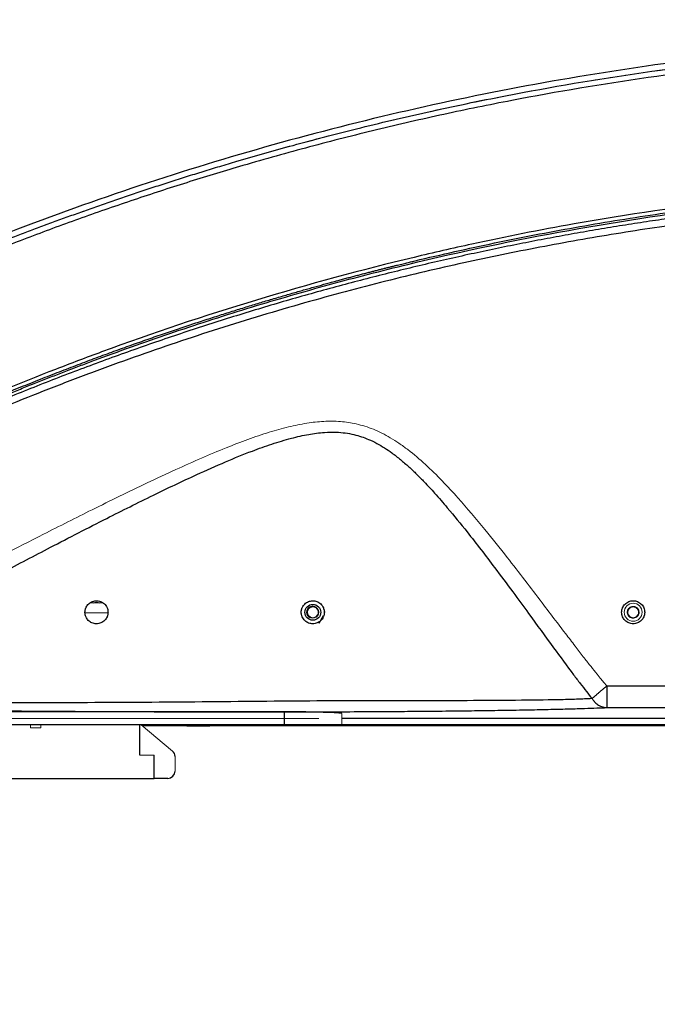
# Paper-space layout 'Sheet2' of a CAD drawing. Header units: millimetres. Extents: x 0 to 1118, y 0 to 864.
# Tile 47 of 85: x 691 to 735, y 294 to 363. Entities that reach past the tile are written whole.
import ezdxf

# ---------------------------------------------------------------- set-up
doc = ezdxf.new("R2010")
doc.units = ezdxf.units.MM
doc.styles.add('SLDTEXTSTYLE0', font='TXT', dxfattribs={"width": 0.605})
doc.dimstyles.new('SLDDIMSTYLE1', dxfattribs={"dimtxt": 5.650301, "dimasz": 4.572, "dimexe": 0, "dimexo": 0.0625, "dimgap": 1.412575, "dimtad": 0, "dimtih": 1, "dimtoh": 1, "dimdec": 1, "dimlfac": 2, "dimrnd": 1e-09, "dimzin": 12, "dimdsep": 46, "dimtxsty": 'SLDTEXTSTYLE0', "dimsah": 1, "dimcen": 0.09, "dimadec": 0, "dimazin": 3, "dimtfac": 1, "dimtdec": 1, "dimtofl": 0, "dimtmove": 0, "dimatfit": 3, "dimfxl": 1, "dimfrac": 2, "dimtolj": 1, "dimtzin": 12, "dimarcsym": 0})

# ---------------------------------------------------------------- blocks, each defined once
blk = doc.blocks.new('_D_11')
at = {"color": 7, "linetype": 'Continuous', "lineweight": 0}
for p, q in [((644.189, 350.559), (644.189, 267.562)), ((882.269, 350.559), (882.269, 267.562)), ((751.91, 269.62), (750.617, 269.62)), ((750.617, 269.62), (750.617, 260.943)), ((774.547, 269.62), (775.84, 269.62)), ((775.84, 269.62), (775.84, 260.943)), ((644.189, 269.162), (748.425, 269.162)), ((882.269, 269.162), (778.033, 269.162)), ((750.617, 260.943), (751.91, 260.943)), ((775.84, 260.943), (774.547, 260.943))]:
    blk.add_line(p, q, dxfattribs=at)
for points in [[(644.189, 269.162), (648.761, 268.4), (648.761, 269.924)], [(882.269, 269.162), (877.697, 269.924), (877.697, 268.4)]]:
    blk.add_solid(points, dxfattribs=at)
at = {"color": 7, "linetype": 'Continuous', "lineweight": 0, "char_height": 5.8208, "attachment_point": 1, "style": 'SLDTEXTSTYLE0'}
for s, insert in [('476.2', (753.527, 278.417)), ('18.75', (753.527, 268.446))]:
    blk.add_mtext(s, dxfattribs=dict(at, insert=insert))
blk = doc.blocks.new('_D_12')
at = {"color": 7, "linetype": 'Continuous', "lineweight": 0}
for p, q in [((711.628, 581.08), (604.625, 581.08)), ((606.225, 581.08), (606.225, 457.172)), ((594.907, 448.118), (593.614, 448.118)), ((593.614, 448.118), (593.614, 439.44)), ((617.544, 448.118), (618.837, 448.118)), ((618.837, 448.118), (618.837, 439.44)), ((593.614, 439.44), (594.907, 439.44)), ((618.837, 439.44), (617.544, 439.44)), ((606.225, 314.24), (606.225, 438.147)), ((711.628, 314.24), (604.625, 314.24))]:
    blk.add_line(p, q, dxfattribs=at)
for points in [[(606.225, 581.08), (605.463, 576.508), (606.987, 576.508)], [(606.225, 314.24), (606.987, 318.812), (605.463, 318.812)]]:
    blk.add_solid(points, dxfattribs=at)
at = {"color": 7, "linetype": 'Continuous', "lineweight": 0, "char_height": 5.8208, "attachment_point": 1, "style": 'SLDTEXTSTYLE0'}
for s, insert in [('533.7', (596.524, 456.915)), ('21.01', (596.524, 446.944))]:
    blk.add_mtext(s, dxfattribs=dict(at, insert=insert))

psp = doc.layouts.new('Sheet2')

# ---------------------------------------------------------------- linework, layer by layer
at = {"color": 144, "linetype": 'Continuous', "lineweight": 0}
for p, q in [((695.751, 322.29), (696.622, 322.29)), ((696.991, 321.59), (695.406, 321.59)), ((710.871, 321.491), (710.844, 321.63)), ((710.844, 321.63), (710.871, 321.49)), ((711.621, 321.706), (711.587, 321.7)), ((711.587, 321.7), (711.621, 321.706)), ((712.09, 321.645), (711.974, 321.845)), ((733.094, 321.63), (733.118, 321.753)), ((733.094, 321.63), (733.118, 321.753)), ((733.816, 321.769), (733.844, 321.63)), ((733.837, 321.7), (733.871, 321.706)), ((710.729, 314.74), (708.229, 314.74)), ((713.229, 313.815), (713.229, 314.6)), ((691.606, 313.59), (691.606, 313.815)), ((692.329, 313.59), (691.606, 313.59)), ((692.329, 313.815), (692.329, 313.59)), ((701.475, 311.989), (699.3, 313.815)), ((700.891, 313.815), (700.891, 313.74)), ((700.891, 313.74), (702.479, 313.74)), ((702.479, 313.815), (702.479, 313.74)), ((704.066, 313.815), (704.066, 313.74)), ((700.204, 311.69), (699.204, 311.69)), ((701.654, 310.59), (701.654, 311.606))]:
    psp.add_line(p, q, dxfattribs=at)
at = {"color": 7, "linetype": 'Continuous', "lineweight": 30}
for p, q in [((733.871, 321.706), (733.837, 321.7)), ((711.674, 320.879), (711.973, 321.396)), ((709.229, 314.704), (674.729, 314.704)), ((709.229, 314.704), (709.229, 313.815)), ((810.729, 314.24), (713.229, 314.24)), ((709.229, 313.815), (674.729, 313.815)), ((699.204, 311.69), (699.204, 313.815)), ((700.891, 313.74), (699.389, 313.74)), ((702.479, 313.74), (704.066, 313.74)), ((763.229, 313.74), (704.066, 313.74)), ((810.729, 313.815), (713.229, 313.815)), ((700.204, 310.09), (700.204, 311.69)), ((686.254, 310.09), (700.204, 310.09)), ((701.154, 310.09), (700.204, 310.09))]:
    psp.add_line(p, q, dxfattribs=at)
at = {"color": 7, "linetype": 'Continuous', "lineweight": 30, "flags": 128}
psp.add_lwpolyline([(695.965, 322.29), (696.199, 322.33), (696.432, 322.29)], dxfattribs=at)
at = {"color": 144, "linetype": 'Continuous', "lineweight": 0, "flags": 128}
psp.add_lwpolyline([(710.855, 321.809), (710.838, 321.782), (710.81, 321.654), (710.823, 321.524), (710.877, 321.404), (710.965, 321.308), (711.08, 321.244), (711.209, 321.22), (711.339, 321.238), (711.456, 321.296), (711.549, 321.388), (711.609, 321.505), (711.628, 321.635), (711.606, 321.764), (711.543, 321.879), (711.448, 321.969), (711.329, 322.024), (711.199, 322.039), (711.07, 322.011), (710.957, 321.945), (710.871, 321.846), (710.82, 321.725), (710.81, 321.595), (710.842, 321.467), (710.913, 321.357), (711.015, 321.274), (711.015, 321.274)], dxfattribs=at)
at = {"color": 144, "linetype": 'Continuous', "lineweight": 0}
psp.add_circle((733.469, 321.63), 0.625, dxfattribs=at)
at = {"color": 7, "linetype": 'Continuous', "lineweight": 30}
psp.add_circle((711.219, 321.63), 0.55, dxfattribs=at)
at = {"color": 144, "linetype": 'Continuous', "lineweight": 0}
psp.add_arc((711.219, 321.63), 0.375, 197.99988, 270.00001, dxfattribs=at)
at = {"color": 7, "linetype": 'Continuous', "lineweight": 30}
for centre, start, end in [((701.154, 311.606), 0, 50), ((701.154, 310.59), 270, 0)]:
    psp.add_arc(centre, 0.5, start, end, dxfattribs=at)
for points, knots in [([(838.559, 347.142), (832.589, 349.527), (826.504, 351.629), (814.162, 355.246), (807.905, 356.761), (795.274, 359.192), (788.9, 360.107), (776.095, 361.327), (769.662, 361.633), (756.798, 361.633), (750.365, 361.327), (737.559, 360.107), (731.185, 359.192), (718.553, 356.762), (712.296, 355.246), (699.953, 351.63), (693.869, 349.527), (687.898, 347.142)], [0, 0, 0, 0, 0.125, 0.125, 0.25, 0.25, 0.375, 0.375, 0.5, 0.5, 0.625, 0.625, 0.75, 0.75, 0.875, 0.875, 1, 1, 1, 1]), ([(688.054, 346.77), (688.362, 346.893), (688.983, 347.14), (689.924, 347.508), (690.881, 347.876), (691.853, 348.245), (692.841, 348.614), (693.845, 348.984), (694.865, 349.352), (695.901, 349.721), (696.953, 350.088), (698.021, 350.455), (699.105, 350.82), (700.206, 351.184), (701.323, 351.546), (702.456, 351.906), (703.605, 352.263), (704.771, 352.618), (706.849, 353.238), (710.004, 354.133), (714.409, 355.283), (719.326, 356.444), (725.949, 357.825), (734.147, 359.215), (743.58, 360.352), (753.279, 361.068), (762.875, 361.314), (772.824, 361.085), (780.915, 360.509), (787.497, 359.795), (792.302, 359.157), (797.09, 358.404), (801.22, 357.653), (804.675, 356.956), (807.441, 356.358), (810.131, 355.736), (812.747, 355.095), (815.287, 354.437), (817.753, 353.764), (820.144, 353.08), (822.462, 352.387), (824.705, 351.686), (826.875, 350.982), (828.973, 350.275), (830.997, 349.567), (832.95, 348.863), (834.832, 348.162), (836.643, 347.468), (837.824, 347), (838.403, 346.77)], [0, 0, 0, 0, 0.0064625, 0.0130218, 0.0196778, 0.0264305, 0.03328, 0.0402262, 0.047269, 0.0544085, 0.0616446, 0.0689775, 0.0764071, 0.0839334, 0.0915564, 0.0992762, 0.1070927, 0.1150059, 0.1230158, 0.1493303, 0.1788855, 0.2116815, 0.2477182, 0.3106458, 0.3735644, 0.4326831, 0.4999946, 0.5604261, 0.6264248, 0.6578927, 0.6893578, 0.7208203, 0.7522801, 0.7710968, 0.7894689, 0.8073964, 0.8248794, 0.8419178, 0.8585116, 0.8746609, 0.8903656, 0.9056258, 0.9204414, 0.9348124, 0.9487389, 0.9622211, 0.9752587, 0.9878518, 1, 1, 1, 1]), ([(838.235, 346.399), (837.921, 346.523), (837.295, 346.773), (836.353, 347.141), (835.41, 347.504), (834.465, 347.863), (833.518, 348.217), (832.57, 348.566), (831.62, 348.91), (830.668, 349.25), (829.715, 349.585), (828.76, 349.915), (827.803, 350.24), (826.844, 350.56), (825.884, 350.876), (824.922, 351.187), (823.959, 351.493), (822.994, 351.794), (822.027, 352.091), (821.059, 352.383), (818.876, 353.028), (815.467, 353.984), (810.813, 355.17), (806.133, 356.245), (799.861, 357.53), (791.964, 358.856), (782.423, 359.995), (772.837, 360.68), (763.23, 360.908), (753.623, 360.68), (744.038, 359.995), (734.495, 358.857), (726.598, 357.53), (720.326, 356.245), (715.646, 355.17), (710.991, 353.984), (707.29, 352.947), (704.527, 352.122), (702.691, 351.556), (700.861, 350.972), (699.038, 350.371), (697.22, 349.752), (695.408, 349.117), (693.602, 348.464), (691.803, 347.793), (690.008, 347.107), (688.818, 346.635), (688.222, 346.398)], [0, 0, 0, 0, 0.006582, 0.013162, 0.019742, 0.02632, 0.032898, 0.039475, 0.046051, 0.052628, 0.059204, 0.06578, 0.072356, 0.078932, 0.08551, 0.092087, 0.098666, 0.105246, 0.111826, 0.118408, 0.124992, 0.156265, 0.187511, 0.218748, 0.249994, 0.312481, 0.37499, 0.437492, 0.499989, 0.562482, 0.624994, 0.687496, 0.749998, 0.781239, 0.812476, 0.843726, 0.875006, 0.887512, 0.900013, 0.912512, 0.925008, 0.937503, 0.949997, 0.962494, 0.974992, 0.987494, 1, 1, 1, 1]), ([(850.685, 330.644), (850.391, 330.792), (849.805, 331.09), (848.921, 331.53), (848.036, 331.966), (847.149, 332.398), (846.259, 332.825), (845.368, 333.247), (844.474, 333.665), (843.578, 334.078), (842.68, 334.487), (841.78, 334.891), (840.878, 335.291), (839.973, 335.685), (839.067, 336.076), (838.159, 336.461), (837.249, 336.842), (836.338, 337.218), (835.424, 337.589), (834.508, 337.956), (833.591, 338.318), (832.672, 338.676), (831.751, 339.028), (830.829, 339.376), (829.119, 340.011), (825.249, 341.397), (819.603, 343.233), (813.45, 344.986), (808.468, 346.247), (803.193, 347.452), (795.772, 348.92), (785.884, 350.384), (774.576, 351.386), (763.228, 351.721), (751.881, 351.386), (740.573, 350.384), (730.701, 348.922), (723.279, 347.455), (715.905, 345.771), (707.275, 343.432), (699.022, 340.663), (691.948, 337.986), (687.736, 336.249), (683.958, 334.572), (682.005, 333.678), (680.217, 332.837), (678.592, 332.052), (677.128, 331.329), (676.207, 330.863), (675.772, 330.644)], [0, 0, 0, 0, 0.005437, 0.010875, 0.016312, 0.021749, 0.027186, 0.032623, 0.03806, 0.043497, 0.048933, 0.05437, 0.059806, 0.065241, 0.070677, 0.076112, 0.081547, 0.086981, 0.092415, 0.097849, 0.103283, 0.108716, 0.114148, 0.11958, 0.125012, 0.144294, 0.187517, 0.223106, 0.250017, 0.272442, 0.312518, 0.375015, 0.437512, 0.500008, 0.562505, 0.625002, 0.6875, 0.727309, 0.750001, 0.812495, 0.874993, 0.893798, 0.937504, 0.950282, 0.962116, 0.973004, 0.982948, 0.991946, 1, 1, 1, 1]), ([(675.893, 330.422), (676.164, 330.56), (676.705, 330.834), (677.514, 331.238), (678.317, 331.634), (679.114, 332.023), (679.904, 332.405), (680.688, 332.779), (681.465, 333.145), (682.236, 333.504), (683, 333.856), (683.757, 334.201), (684.508, 334.539), (685.252, 334.87), (685.989, 335.195), (686.719, 335.513), (687.442, 335.824), (688.158, 336.128), (688.866, 336.427), (689.568, 336.719), (690.262, 337.004), (690.949, 337.284), (691.629, 337.558), (692.301, 337.825), (692.966, 338.087), (693.624, 338.344), (694.274, 338.594), (694.916, 338.839), (695.55, 339.078), (696.177, 339.312), (696.797, 339.541), (697.408, 339.765), (698.012, 339.983), (698.608, 340.196), (699.196, 340.405), (699.776, 340.608), (700.348, 340.807), (700.913, 341.001), (701.469, 341.19), (702.017, 341.375), (702.557, 341.555), (703.09, 341.73), (703.614, 341.902), (704.129, 342.069), (704.637, 342.232), (705.137, 342.39), (705.628, 342.545), (706.111, 342.696), (706.586, 342.842), (707.052, 342.985), (707.51, 343.124), (707.96, 343.26), (708.401, 343.391), (708.835, 343.519), (709.259, 343.644), (709.675, 343.765), (710.083, 343.882), (710.482, 343.996), (710.873, 344.107), (711.256, 344.215), (711.629, 344.319), (711.995, 344.42), (712.351, 344.518), (712.699, 344.613), (713.039, 344.705), (713.37, 344.794), (713.692, 344.88), (714.006, 344.964), (714.311, 345.044), (714.608, 345.122), (714.896, 345.196), (715.175, 345.269), (715.445, 345.338), (715.707, 345.405), (715.96, 345.469), (716.205, 345.531), (716.44, 345.59), (716.667, 345.647), (716.886, 345.701), (717.095, 345.753), (717.296, 345.802), (717.488, 345.849), (717.671, 345.894), (717.845, 345.936), (718.011, 345.976), (718.168, 346.014), (720.106, 346.479), (723.841, 347.317), (729.404, 348.394), (734.997, 349.307), (742.486, 350.304), (751.897, 351.136), (760.728, 351.396), (768.821, 351.316), (775.527, 351.023), (782.859, 350.392), (789.289, 349.62), (795.459, 348.68), (801.825, 347.489), (808.146, 346.086), (812.356, 345.001), (814.511, 344.407), (814.648, 344.369), (814.833, 344.318), (815.067, 344.252), (815.349, 344.174), (815.679, 344.08), (816.057, 343.973), (816.484, 343.851), (816.958, 343.714), (817.481, 343.561), (818.051, 343.393), (818.669, 343.208), (819.334, 343.007), (820.047, 342.789), (820.807, 342.552), (821.614, 342.298), (822.468, 342.024), (823.368, 341.731), (824.315, 341.417), (825.307, 341.082), (826.345, 340.726), (827.429, 340.346), (828.558, 339.944), (829.731, 339.516), (830.949, 339.064), (832.21, 338.585), (833.516, 338.079), (834.864, 337.545), (836.254, 336.982), (837.687, 336.388), (839.161, 335.763), (840.675, 335.106), (842.23, 334.415), (843.824, 333.69), (845.457, 332.929), (847.128, 332.13), (848.837, 331.294), (849.983, 330.715), (850.564, 330.422)], [0, 0, 0, 0, 0.00504, 0.010031, 0.014972, 0.019863, 0.024704, 0.029496, 0.034237, 0.038929, 0.043571, 0.048163, 0.052705, 0.057198, 0.06164, 0.066032, 0.070375, 0.074667, 0.07891, 0.083102, 0.087245, 0.091337, 0.09538, 0.099372, 0.103314, 0.107207, 0.111049, 0.114841, 0.118583, 0.122276, 0.125918, 0.12951, 0.133052, 0.136543, 0.139985, 0.143377, 0.146719, 0.15001, 0.153252, 0.156443, 0.159585, 0.162676, 0.165718, 0.168709, 0.17165, 0.174542, 0.177383, 0.180174, 0.182915, 0.185606, 0.188247, 0.190838, 0.193379, 0.19587, 0.198311, 0.200702, 0.203043, 0.205334, 0.207575, 0.209766, 0.211907, 0.213997, 0.216038, 0.218029, 0.21997, 0.22186, 0.223701, 0.225492, 0.227232, 0.228923, 0.230564, 0.232154, 0.233695, 0.235185, 0.236626, 0.238016, 0.239357, 0.240647, 0.241887, 0.243078, 0.244218, 0.245309, 0.246349, 0.247339, 0.24828, 0.24917, 0.25001, 0.28126, 0.31251, 0.34376, 0.37501, 0.437511, 0.499996, 0.521108, 0.571421, 0.611015, 0.64285, 0.678565, 0.714279, 0.749991, 0.785702, 0.786207, 0.786989, 0.788049, 0.789386, 0.791001, 0.792893, 0.795063, 0.79751, 0.800235, 0.803238, 0.806518, 0.810076, 0.813911, 0.818024, 0.822414, 0.827082, 0.832027, 0.83725, 0.842751, 0.84853, 0.854586, 0.860919, 0.867531, 0.87442, 0.881587, 0.889031, 0.896753, 0.904753, 0.913031, 0.921586, 0.930418, 0.939527, 0.948914, 0.958578, 0.968519, 0.978736, 0.98923, 1, 1, 1, 1]), ([(676.112, 330.396), (676.41, 330.547), (677.007, 330.849), (677.905, 331.296), (678.805, 331.738), (679.707, 332.175), (680.612, 332.608), (681.518, 333.036), (682.427, 333.459), (683.337, 333.877), (684.25, 334.291), (685.165, 334.699), (686.082, 335.103), (687.001, 335.502), (687.922, 335.897), (688.845, 336.286), (689.77, 336.671), (690.698, 337.051), (691.627, 337.426), (692.559, 337.797), (693.492, 338.162), (694.428, 338.523), (695.366, 338.879), (697.751, 339.77), (701.604, 341.135), (706.962, 342.859), (712.369, 344.425), (719.687, 346.315), (728.976, 348.28), (740.298, 349.981), (751.729, 351.009), (763.229, 351.351), (774.728, 351.009), (786.159, 349.981), (797.482, 348.28), (806.77, 346.315), (814.088, 344.425), (819.495, 342.859), (824.853, 341.136), (828.969, 339.677), (831.874, 338.585), (833.588, 337.921), (835.296, 337.241), (836.996, 336.545), (838.69, 335.833), (840.376, 335.105), (842.056, 334.361), (843.728, 333.601), (845.393, 332.824), (847.052, 332.032), (848.703, 331.224), (849.798, 330.672), (850.346, 330.396)], [0, 0, 0, 0, 0.00555, 0.011098, 0.016646, 0.022191, 0.027736, 0.03328, 0.038824, 0.044366, 0.049908, 0.05545, 0.060992, 0.066534, 0.072076, 0.077618, 0.08316, 0.088704, 0.094248, 0.099793, 0.105339, 0.110886, 0.116435, 0.121985, 0.153132, 0.184253, 0.215374, 0.246522, 0.309666, 0.372811, 0.436405, 0.5, 0.563594, 0.62719, 0.690333, 0.753478, 0.784625, 0.815746, 0.846867, 0.878016, 0.888189, 0.898359, 0.908524, 0.918687, 0.928848, 0.939008, 0.949167, 0.959328, 0.969491, 0.979657, 0.989826, 1, 1, 1, 1]), ([(850.255, 330.225), (849.951, 330.377), (849.344, 330.682), (848.432, 331.134), (847.519, 331.579), (846.605, 332.019), (845.691, 332.453), (844.777, 332.882), (843.862, 333.305), (842.947, 333.722), (842.032, 334.134), (841.116, 334.54), (840.2, 334.94), (839.285, 335.335), (838.369, 335.725), (837.452, 336.108), (836.536, 336.487), (835.62, 336.86), (834.704, 337.227), (833.788, 337.589), (832.872, 337.945), (831.956, 338.297), (831.041, 338.642), (830.125, 338.983), (829.21, 339.318), (828.295, 339.648), (827.38, 339.972), (826.466, 340.291), (825.552, 340.605), (824.639, 340.914), (823.725, 341.217), (822.813, 341.515), (821.901, 341.808), (820.989, 342.096), (820.078, 342.379), (819.168, 342.657), (818.258, 342.93), (817.349, 343.197), (816.44, 343.46), (815.533, 343.717), (814.626, 343.97), (813.719, 344.217), (812.814, 344.46), (811.909, 344.698), (811.006, 344.931), (810.103, 345.159), (809.201, 345.382), (808.3, 345.6), (807.4, 345.814), (806.501, 346.022), (805.603, 346.226), (804.706, 346.426), (803.811, 346.62), (802.916, 346.81), (802.022, 346.995), (801.13, 347.176), (800.239, 347.352), (799.349, 347.523), (798.46, 347.69), (797.573, 347.852), (796.687, 348.01), (795.802, 348.164), (794.918, 348.313), (794.036, 348.457), (793.155, 348.597), (792.276, 348.733), (791.398, 348.864), (790.522, 348.991), (789.647, 349.114), (788.773, 349.232), (787.902, 349.347), (787.031, 349.457), (786.162, 349.562), (785.295, 349.664), (784.43, 349.762), (783.566, 349.855), (782.703, 349.944), (781.843, 350.029), (780.984, 350.111), (780.126, 350.188), (779.271, 350.261), (778.417, 350.33), (777.565, 350.395), (776.715, 350.457), (775.867, 350.514), (775.02, 350.568), (774.175, 350.617), (773.332, 350.663), (772.491, 350.705), (771.652, 350.744), (770.815, 350.779), (769.98, 350.81), (769.147, 350.837), (768.315, 350.861), (767.486, 350.881), (766.659, 350.897), (765.833, 350.91), (764.771, 350.922), (763.47, 350.929), (761.925, 350.925), (760.373, 350.908), (758.813, 350.879), (757.245, 350.836), (755.671, 350.781), (754.089, 350.713), (752.5, 350.631), (750.905, 350.536), (749.302, 350.427), (747.693, 350.304), (746.077, 350.167), (744.455, 350.015), (742.826, 349.85), (741.191, 349.669), (739.55, 349.474), (737.904, 349.263), (736.251, 349.038), (734.593, 348.797), (732.93, 348.54), (731.261, 348.268), (729.587, 347.98), (727.908, 347.676), (726.225, 347.355), (724.536, 347.018), (722.844, 346.664), (721.147, 346.294), (719.446, 345.906), (717.741, 345.502), (716.032, 345.08), (714.32, 344.64), (712.604, 344.183), (710.886, 343.708), (709.164, 343.216), (707.44, 342.704), (705.713, 342.175), (703.984, 341.627), (702.253, 341.061), (700.52, 340.476), (698.785, 339.871), (697.049, 339.248), (695.312, 338.605), (693.574, 337.944), (691.835, 337.262), (690.096, 336.561), (688.357, 335.84), (686.617, 335.099), (684.878, 334.338), (683.14, 333.557), (681.403, 332.755), (679.666, 331.932), (677.931, 331.091), (676.779, 330.514), (676.202, 330.225)], [0, 0, 0, 0, 0.005652, 0.011292, 0.01692, 0.022538, 0.028143, 0.033737, 0.03932, 0.044891, 0.050451, 0.055999, 0.061536, 0.067061, 0.072574, 0.078076, 0.083567, 0.089046, 0.094514, 0.09997, 0.105415, 0.110848, 0.116269, 0.121679, 0.127078, 0.132465, 0.137841, 0.143205, 0.148558, 0.153899, 0.159228, 0.164546, 0.169853, 0.175148, 0.180432, 0.185704, 0.190965, 0.196214, 0.201452, 0.206678, 0.211893, 0.217096, 0.222288, 0.227468, 0.232637, 0.237794, 0.24294, 0.248074, 0.253197, 0.258308, 0.263408, 0.268497, 0.273573, 0.278639, 0.283693, 0.288735, 0.293766, 0.298785, 0.303793, 0.30879, 0.313775, 0.318748, 0.32371, 0.328661, 0.3336, 0.338527, 0.343443, 0.348348, 0.353241, 0.358122, 0.362992, 0.367851, 0.372698, 0.377533, 0.382358, 0.38717, 0.391971, 0.396761, 0.401539, 0.406305, 0.411061, 0.415804, 0.420536, 0.425257, 0.429966, 0.434664, 0.43935, 0.444024, 0.448688, 0.453339, 0.45798, 0.462608, 0.467225, 0.471831, 0.476425, 0.481008, 0.485579, 0.490139, 0.498651, 0.507206, 0.515803, 0.524442, 0.533125, 0.54185, 0.550617, 0.559428, 0.56828, 0.577176, 0.586114, 0.595095, 0.604118, 0.613184, 0.622292, 0.631443, 0.640637, 0.649873, 0.659152, 0.668473, 0.677838, 0.687244, 0.696693, 0.706185, 0.71572, 0.725297, 0.734917, 0.744579, 0.754285, 0.764032, 0.773823, 0.783656, 0.793532, 0.80345, 0.813411, 0.823415, 0.833461, 0.843551, 0.853682, 0.863857, 0.874074, 0.884333, 0.894636, 0.904981, 0.915368, 0.925798, 0.936271, 0.946786, 0.957344, 0.967944, 0.978587, 0.989272, 1, 1, 1, 1]), ([(850.038, 329.784), (849.739, 329.935), (849.139, 330.236), (848.236, 330.682), (847.332, 331.123), (846.425, 331.56), (845.516, 331.992), (844.605, 332.419), (843.692, 332.841), (842.776, 333.259), (841.858, 333.672), (840.938, 334.08), (840.016, 334.483), (839.092, 334.881), (838.166, 335.275), (837.237, 335.664), (836.306, 336.048), (835.373, 336.427), (834.437, 336.802), (833.5, 337.171), (832.56, 337.536), (831.618, 337.896), (830.674, 338.252), (829.728, 338.602), (828.124, 339.187), (825.863, 339.985), (822.946, 340.961), (820.026, 341.886), (816.595, 342.912), (812.639, 344.011), (806.085, 345.665), (799.186, 347.109), (791.945, 348.306), (784.756, 349.283), (777.567, 349.955), (770.393, 350.321), (764.972, 350.447), (759.508, 350.419), (754.002, 350.233), (748.496, 349.892), (743.034, 349.395), (737.628, 348.748), (732.289, 347.957), (726.978, 347.017), (721.643, 345.92), (716.191, 344.637), (710.508, 343.115), (704.682, 341.363), (699.756, 339.706), (695.83, 338.275), (692.872, 337.143), (689.953, 335.973), (687.115, 334.783), (684.339, 333.565), (681.944, 332.468), (679.884, 331.493), (678.15, 330.651), (676.997, 330.074), (676.419, 329.784)], [0, 0, 0, 0, 0.005592, 0.011183, 0.016773, 0.022363, 0.027952, 0.033541, 0.039129, 0.044718, 0.050306, 0.055895, 0.061485, 0.067075, 0.072665, 0.078257, 0.083849, 0.089443, 0.095038, 0.100635, 0.106233, 0.111833, 0.117435, 0.123039, 0.128645, 0.145877, 0.162988, 0.179892, 0.19689, 0.222646, 0.248289, 0.30948, 0.339988, 0.370515, 0.430317, 0.460188, 0.490139, 0.520623, 0.551192, 0.581891, 0.612488, 0.642541, 0.672559, 0.702377, 0.732369, 0.763286, 0.795665, 0.830352, 0.864631, 0.882224, 0.899971, 0.91739, 0.934623, 0.951248, 0.967884, 0.978517, 0.989222, 1, 1, 1, 1]), ([(671.951, 315.331), (672.122, 315.409), (672.477, 315.569), (673.022, 315.823), (673.6, 316.096), (674.21, 316.389), (674.851, 316.701), (675.525, 317.033), (676.23, 317.384), (676.967, 317.755), (677.736, 318.146), (678.537, 318.556), (680.247, 319.438), (683.2, 320.982), (686.633, 322.799), (690.015, 324.583), (693.187, 326.246), (696.676, 328.045), (700.061, 329.737), (702.814, 331.047), (705.106, 332.069), (706.843, 332.779), (708.366, 333.327), (709.67, 333.722), (710.891, 334.001), (711.938, 334.14), (712.995, 334.162), (714.036, 334.028), (715.164, 333.647), (716.028, 333.179), (716.752, 332.682), (717.313, 332.245), (717.886, 331.746), (718.433, 331.227), (719.034, 330.617), (719.749, 329.843), (720.747, 328.688), (722.148, 326.971), (723.65, 325.009), (725.062, 323.109), (726.421, 321.252), (727.821, 319.326), (729.016, 317.703), (729.782, 316.691), (730.207, 316.14), (730.482, 315.797), (730.612, 315.634)], [0, 0, 0, 0, 0.007907, 0.016334, 0.025282, 0.034749, 0.044737, 0.055246, 0.066275, 0.077826, 0.089899, 0.102493, 0.115611, 0.170697, 0.242413, 0.278651, 0.331212, 0.392774, 0.443415, 0.490067, 0.520732, 0.548723, 0.568821, 0.588664, 0.60586, 0.621349, 0.632939, 0.650137, 0.665085, 0.682647, 0.691188, 0.701896, 0.712476, 0.723046, 0.733563, 0.748407, 0.767228, 0.797624, 0.841385, 0.870876, 0.896954, 0.937994, 0.970801, 0.981532, 0.991261, 1, 1, 1, 1]), ([(695.399, 321.63), (695.399, 321.651), (695.4, 321.692), (695.407, 321.752), (695.419, 321.81), (695.433, 321.865), (695.462, 321.946), (695.512, 322.049), (695.603, 322.171), (695.718, 322.276), (695.855, 322.358), (696.006, 322.412), (696.164, 322.434), (696.325, 322.425), (696.537, 322.369), (696.715, 322.255), (696.855, 322.097), (696.933, 321.962), (696.978, 321.825), (696.996, 321.717), (696.998, 321.655), (696.999, 321.63)], [0, 0, 0, 0, 0.0275589, 0.0538446, 0.0788663, 0.1026346, 0.1251619, 0.1853862, 0.2392684, 0.297096, 0.3520805, 0.4060982, 0.4620749, 0.519231, 0.5812906, 0.7129776, 0.7746935, 0.8560488, 0.9183497, 0.9663361, 1, 1, 1, 1]), ([(710.419, 321.63), (710.419, 321.651), (710.42, 321.692), (710.427, 321.75), (710.437, 321.802), (710.448, 321.847), (710.461, 321.886), (710.473, 321.919), (710.501, 321.989), (710.557, 322.088), (710.658, 322.207), (710.777, 322.302), (710.953, 322.395), (711.205, 322.449), (711.464, 322.403), (711.648, 322.311), (711.774, 322.213), (711.88, 322.09), (711.948, 321.967), (711.989, 321.852), (712.014, 321.746), (712.017, 321.67), (712.019, 321.63)], [0, 0, 0, 0, 0.027599, 0.0526708, 0.0752152, 0.0952321, 0.1127217, 0.1276839, 0.1401193, 0.2085493, 0.2695697, 0.3311047, 0.3882915, 0.5003295, 0.6126691, 0.6710373, 0.7327763, 0.795647, 0.8633396, 0.9029434, 0.9484908, 1, 1, 1, 1]), ([(732.669, 321.63), (732.669, 321.651), (732.67, 321.694), (732.678, 321.758), (732.69, 321.82), (732.707, 321.88), (732.741, 321.968), (732.801, 322.078), (732.9, 322.199), (733.022, 322.3), (733.161, 322.374), (733.312, 322.42), (733.47, 322.434), (733.627, 322.419), (733.777, 322.374), (733.916, 322.3), (734.037, 322.198), (734.138, 322.076), (734.213, 321.938), (734.26, 321.787), (734.266, 321.683), (734.269, 321.63)], [0, 0, 0, 0, 0.02585, 0.051264, 0.076404, 0.101437, 0.126533, 0.188335, 0.250459, 0.31275, 0.375372, 0.437605, 0.500683, 0.563081, 0.625334, 0.687426, 0.750079, 0.812996, 0.875242, 0.936744, 1, 1, 1, 1]), ([(696.999, 321.63), (696.998, 321.611), (696.997, 321.574), (696.992, 321.52), (696.983, 321.467), (696.971, 321.417), (696.956, 321.37), (696.926, 321.292), (696.872, 321.189), (696.774, 321.066), (696.652, 320.964), (696.509, 320.886), (696.353, 320.839), (696.191, 320.824), (696.03, 320.842), (695.881, 320.89), (695.743, 320.966), (695.629, 321.061), (695.53, 321.182), (695.459, 321.312), (695.418, 321.443), (695.401, 321.546), (695.399, 321.605), (695.399, 321.63)], [0, 0, 0, 0, 0.024309, 0.047654, 0.070041, 0.091477, 0.111968, 0.131523, 0.193368, 0.248909, 0.307404, 0.362881, 0.418285, 0.475256, 0.532874, 0.595688, 0.655399, 0.723885, 0.783232, 0.860988, 0.921261, 0.967601, 1, 1, 1, 1]), ([(712.019, 321.63), (712.018, 321.609), (712.017, 321.553), (712.004, 321.466), (711.979, 321.378), (711.939, 321.275), (711.875, 321.163), (711.741, 321.01), (711.533, 320.873), (711.229, 320.81), (710.972, 320.857), (710.789, 320.948), (710.665, 321.045), (710.558, 321.168), (710.491, 321.288), (710.45, 321.402), (710.424, 321.508), (710.421, 321.587), (710.419, 321.63)], [0, 0, 0, 0, 0.025718, 0.072623, 0.111589, 0.142388, 0.212841, 0.273338, 0.391057, 0.501224, 0.61161, 0.669234, 0.730996, 0.79344, 0.862345, 0.89919, 0.945073, 1, 1, 1, 1]), ([(734.269, 321.63), (734.268, 321.608), (734.267, 321.565), (734.26, 321.501), (734.247, 321.439), (734.23, 321.379), (734.197, 321.291), (734.137, 321.181), (734.037, 321.06), (733.916, 320.959), (733.776, 320.886), (733.625, 320.84), (733.468, 320.825), (733.31, 320.84), (733.16, 320.886), (733.021, 320.96), (732.9, 321.061), (732.799, 321.183), (732.725, 321.321), (732.677, 321.472), (732.671, 321.577), (732.669, 321.63)], [0, 0, 0, 0, 0.02585, 0.051264, 0.076404, 0.101437, 0.126533, 0.188335, 0.25046, 0.31275, 0.375372, 0.437605, 0.500683, 0.56308, 0.625334, 0.687426, 0.750079, 0.812996, 0.875242, 0.936744, 1, 1, 1, 1]), ([(730.612, 315.634), (730.621, 315.643), (730.641, 315.66), (730.675, 315.69), (730.714, 315.724), (730.759, 315.762), (730.808, 315.805), (730.863, 315.852), (730.923, 315.903), (730.987, 315.959), (731.057, 316.019), (731.131, 316.082), (731.209, 316.149), (731.29, 316.218), (731.374, 316.29), (731.46, 316.363), (731.547, 316.437), (731.606, 316.487), (731.635, 316.512)], [0, 0, 0, 0, 0.051533, 0.104967, 0.16027, 0.217393, 0.276267, 0.336805, 0.398896, 0.462409, 0.527193, 0.593077, 0.659871, 0.72737, 0.795359, 0.863613, 0.931903, 1, 1, 1, 1]), ([(731.635, 316.512), (731.635, 316.337), (731.635, 316.149), (731.637, 315.785), (731.638, 315.609), (731.642, 315.317), (731.644, 315.201), (731.648, 315.049), (731.65, 315.013), (731.652, 315.008)], [0, 0, 0, 0, 0.25, 0.25, 0.5, 0.5, 0.75, 0.75, 1, 1, 1, 1]), ([(731.635, 316.512), (732.874, 316.512), (735.352, 316.512), (739.068, 316.512), (742.785, 316.512), (746.502, 316.512), (750.219, 316.512), (753.936, 316.512), (757.653, 316.511), (761.369, 316.511), (765.086, 316.511), (768.803, 316.511), (772.52, 316.51), (776.237, 316.51), (779.954, 316.51), (783.671, 316.509), (787.388, 316.509), (791.105, 316.508), (793.583, 316.508), (794.822, 316.508)], [0, 0, 0, 0, 0.058821, 0.117643, 0.176465, 0.235287, 0.294109, 0.352932, 0.411755, 0.470578, 0.529401, 0.588225, 0.647049, 0.705874, 0.764698, 0.823523, 0.882349, 0.941174, 1, 1, 1, 1]), ([(730.612, 315.634), (730.29, 315.613), (729.927, 315.597), (729.14, 315.57), (728.716, 315.559), (727.369, 315.53), (726.371, 315.518), (724.243, 315.497), (723.111, 315.491), (720.754, 315.484), (719.529, 315.484), (717.024, 315.484), (715.744, 315.484), (713.151, 315.478), (711.838, 315.471), (709.196, 315.451), (707.866, 315.438), (705.202, 315.412), (703.869, 315.4), (699.874, 315.368), (697.222, 315.354), (691.972, 315.336), (689.373, 315.332), (685.527, 315.331), (684.254, 315.331), (681.727, 315.332), (680.473, 315.333), (677.988, 315.335), (676.757, 315.335), (674.325, 315.335), (673.124, 315.333), (671.951, 315.331)], [0, 0, 0, 0, 0.03125, 0.03125, 0.0625, 0.0625, 0.125, 0.125, 0.1875, 0.1875, 0.25, 0.25, 0.3125, 0.3125, 0.375, 0.375, 0.4375, 0.4375, 0.5, 0.5, 0.625, 0.625, 0.75, 0.75, 0.8125, 0.8125, 0.875, 0.875, 0.9375, 0.9375, 1, 1, 1, 1]), ([(730.612, 315.634), (730.628, 315.61), (730.658, 315.563), (730.704, 315.502), (730.746, 315.452), (730.782, 315.412), (730.843, 315.349), (730.935, 315.266), (731.024, 315.208), (731.069, 315.179)], [0, 0, 0, 0, 0.131831, 0.247067, 0.345706, 0.427746, 0.493186, 0.746649, 1, 1, 1, 1]), ([(671.483, 314.974), (671.902, 314.968), (672.777, 314.955), (674.177, 314.936), (675.721, 314.917), (677.418, 314.896), (679.29, 314.875), (681.318, 314.854), (683.584, 314.831), (686.053, 314.809), (688.819, 314.787), (691.855, 314.765), (695.212, 314.745), (698.819, 314.727), (702.556, 314.715), (705.718, 314.71), (707.607, 314.711), (708.242, 314.711)], [0, 0, 0, 0, 0.0374648, 0.0780432, 0.122711, 0.1713734, 0.223467, 0.2816004, 0.3417645, 0.4120198, 0.4850612, 0.5674165, 0.6572437, 0.7533678, 0.8528641, 0.9505165, 1, 1, 1, 1]), ([(718.902, 314.757), (719.005, 314.757), (719.786, 314.764), (721.115, 314.778), (722.867, 314.8), (724.554, 314.825), (726.192, 314.853), (727.724, 314.886), (729.011, 314.918), (730.071, 314.949), (730.942, 314.979), (731.423, 314.999), (731.652, 315.008)], [0, 0, 0, 0, 0.019816, 0.150194, 0.264189, 0.375948, 0.506112, 0.626686, 0.73732, 0.83263, 0.920208, 1, 1, 1, 1]), ([(713.229, 314.6), (713.228, 314.601), (713.227, 314.603), (713.22, 314.607), (713.209, 314.61), (713.194, 314.614), (713.176, 314.617), (713.155, 314.62), (713.132, 314.623), (713.106, 314.625), (713.079, 314.628), (713.051, 314.63), (713.022, 314.633), (712.993, 314.635), (712.963, 314.637), (712.933, 314.639), (712.904, 314.641), (712.832, 314.645), (712.706, 314.652), (712.507, 314.66), (712.291, 314.667), (712.068, 314.674), (711.841, 314.679), (711.608, 314.684), (711.365, 314.688), (711.113, 314.692), (710.854, 314.695), (710.589, 314.698), (710.319, 314.7), (710.047, 314.702), (709.774, 314.703), (709.501, 314.704), (709.319, 314.704), (709.229, 314.704)], [0, 0, 0, 0, 0.022364, 0.043997, 0.064898, 0.085066, 0.104503, 0.123208, 0.141182, 0.158423, 0.174932, 0.19071, 0.205755, 0.220069, 0.233651, 0.246501, 0.258619, 0.270005, 0.331834, 0.390781, 0.446848, 0.500032, 0.547751, 0.595017, 0.641828, 0.688186, 0.734091, 0.779542, 0.824539, 0.869084, 0.913175, 0.956814, 1, 1, 1, 1]), ([(713.229, 313.815), (713.228, 313.815), (713.227, 313.815), (713.219, 313.815), (713.205, 313.815), (713.187, 313.815), (713.15, 313.815), (713.079, 313.815), (712.952, 313.815), (712.786, 313.815), (712.512, 313.815), (712.077, 313.815), (711.542, 313.815), (711.072, 313.815), (710.708, 313.815), (710.336, 313.815), (710.004, 313.815), (709.716, 313.815), (709.473, 313.815), (709.31, 313.815), (709.229, 313.815)], [0, 0, 0, 0, 0.023338, 0.046631, 0.069913, 0.093214, 0.116565, 0.178308, 0.240092, 0.304409, 0.368768, 0.500006, 0.631244, 0.69556, 0.759919, 0.821662, 0.883446, 0.922312, 0.961115, 1, 1, 1, 1])]:
    psp.add_open_spline(points, degree=3, knots=knots, dxfattribs=at)
at = {"color": 144, "linetype": 'Continuous', "lineweight": 0}
for points, knots in [([(838.397, 346.769), (838.104, 346.886), (837.516, 347.12), (836.633, 347.465), (835.748, 347.807), (834.862, 348.144), (833.974, 348.477), (833.084, 348.806), (832.193, 349.131), (831.3, 349.452), (830.406, 349.768), (829.51, 350.08), (828.613, 350.388), (827.714, 350.692), (826.814, 350.992), (825.912, 351.287), (825.009, 351.578), (824.104, 351.865), (823.198, 352.148), (822.291, 352.426), (821.382, 352.701), (820.472, 352.971), (819.561, 353.236), (818.648, 353.498), (817.734, 353.755), (816.819, 354.008), (815.903, 354.257), (814.985, 354.501), (814.066, 354.741), (813.147, 354.977), (812.226, 355.209), (811.303, 355.436), (810.38, 355.659), (809.456, 355.878), (808.531, 356.092), (807.604, 356.302), (806.677, 356.508), (805.748, 356.71), (804.819, 356.907), (803.888, 357.1), (802.957, 357.288), (802.025, 357.472), (801.092, 357.652), (800.158, 357.828), (799.223, 357.999), (798.287, 358.165), (797.351, 358.328), (794.9, 358.741), (790.926, 359.346), (785.416, 360.032), (779.893, 360.567), (774.902, 360.912), (770.083, 361.133), (765.069, 361.251), (758.949, 361.225), (752.289, 360.975), (745.578, 360.492), (739.301, 359.838), (733.381, 359.04), (727.819, 358.128), (722.615, 357.13), (717.767, 356.074), (713.274, 354.984), (709.132, 353.882), (705.338, 352.79), (701.887, 351.727), (698.775, 350.711), (695.999, 349.756), (693.553, 348.877), (691.435, 348.086), (689.639, 347.396), (688.552, 346.964), (688.06, 346.769)], [0, 0, 0, 0, 0.006158, 0.012317, 0.018475, 0.024634, 0.030794, 0.036953, 0.043113, 0.049273, 0.055434, 0.061595, 0.067756, 0.073917, 0.080079, 0.086241, 0.092403, 0.098565, 0.104728, 0.110891, 0.117055, 0.123219, 0.129383, 0.135547, 0.141712, 0.147877, 0.154042, 0.160207, 0.166373, 0.172539, 0.178706, 0.184873, 0.19104, 0.197207, 0.203375, 0.209543, 0.215711, 0.221879, 0.228048, 0.234217, 0.240386, 0.246556, 0.252726, 0.258896, 0.265066, 0.271237, 0.277408, 0.283579, 0.31965, 0.355697, 0.391718, 0.427715, 0.453108, 0.485669, 0.525396, 0.572291, 0.615446, 0.656414, 0.695192, 0.731782, 0.766182, 0.798391, 0.82841, 0.856239, 0.881876, 0.905323, 0.926579, 0.945644, 0.962519, 0.977203, 0.989697, 1, 1, 1, 1]), ([(671.434, 316.474), (671.591, 316.542), (671.914, 316.683), (672.408, 316.904), (672.924, 317.139), (673.461, 317.388), (674.021, 317.65), (674.602, 317.926), (675.564, 318.389), (676.975, 319.081), (678.747, 319.969), (680.604, 320.914), (682.504, 321.889), (684.622, 322.982), (687.967, 324.715), (691.75, 326.667), (696.033, 328.831), (699.096, 330.332), (701.634, 331.516), (703.456, 332.332), (705.124, 333.034), (706.692, 333.64), (708.136, 334.131), (709.502, 334.516), (710.766, 334.778), (711.976, 334.917), (713.125, 334.91), (714.289, 334.739), (715.459, 334.365), (716.439, 333.873), (717.222, 333.373), (718.049, 332.773), (719.062, 331.907), (720.211, 330.774), (721.594, 329.263), (723.097, 327.487), (725.042, 325.047), (726.663, 322.93), (728.033, 321.122), (728.819, 320.087), (729.481, 319.22), (730.042, 318.492), (730.522, 317.877), (730.915, 317.384), (731.226, 317), (731.449, 316.727), (731.581, 316.575), (731.635, 316.512)], [0, 0, 0, 0, 0.007112, 0.014577, 0.022396, 0.03057, 0.039098, 0.047981, 0.057218, 0.083299, 0.113022, 0.139256, 0.169555, 0.201432, 0.23789, 0.325524, 0.377598, 0.436512, 0.466686, 0.493548, 0.519115, 0.541578, 0.563096, 0.582215, 0.600313, 0.616471, 0.632519, 0.647737, 0.664995, 0.683107, 0.692949, 0.703434, 0.725353, 0.747999, 0.77021, 0.810086, 0.844258, 0.899319, 0.920431, 0.938108, 0.953132, 0.965583, 0.976127, 0.985399, 0.991688, 0.996555, 1, 1, 1, 1]), ([(711.219, 322.044), (711.203, 322.044), (711.173, 322.044), (711.128, 322.037), (711.084, 322.026), (711.041, 322.01), (711.001, 321.989), (710.964, 321.965), (710.929, 321.937), (710.898, 321.905), (710.87, 321.871), (710.847, 321.834), (710.827, 321.796), (710.812, 321.755), (710.801, 321.714), (710.794, 321.672), (710.793, 321.644), (710.792, 321.63)], [0, 0, 0, 0, 0.069243, 0.138169, 0.206765, 0.275021, 0.342923, 0.410459, 0.477619, 0.54439, 0.610761, 0.676722, 0.742262, 0.80737, 0.872035, 0.936249, 1, 1, 1, 1]), ([(710.792, 321.63), (710.793, 321.614), (710.794, 321.583), (710.801, 321.539), (710.812, 321.498), (710.826, 321.461), (710.842, 321.427), (710.86, 321.397), (710.879, 321.37), (710.899, 321.347), (710.918, 321.327), (710.937, 321.31), (710.955, 321.296), (710.972, 321.284), (710.988, 321.274), (711.002, 321.267), (711.014, 321.261), (711.024, 321.257), (711.032, 321.254), (711.037, 321.253), (711.04, 321.253), (711.041, 321.253), (711.041, 321.254), (711.04, 321.253), (711.041, 321.253), (711.041, 321.253), (711.04, 321.254), (711.038, 321.257), (711.029, 321.264), (711.02, 321.27), (711.015, 321.274)], [0, 0, 0, 0, 0.090733, 0.176924, 0.258546, 0.33558, 0.408006, 0.47581, 0.538981, 0.597509, 0.651391, 0.700625, 0.745213, 0.785164, 0.820487, 0.851201, 0.877329, 0.898909, 0.915446, 0.925875, 0.930898, 0.931131, 0.932218, 0.933188, 0.933305, 0.933788, 0.934866, 0.9378, 0.959051, 1, 1, 1, 1]), ([(710.844, 321.63), (710.843, 321.531), (710.884, 321.434), (711.023, 321.295), (711.121, 321.255), (711.317, 321.254), (711.415, 321.295), (711.553, 321.434), (711.594, 321.532), (711.594, 321.63)], [0, 0, 0, 0, 0.25, 0.25, 0.5, 0.5, 0.75, 0.75, 1, 1, 1, 1]), ([(710.844, 321.63), (710.844, 321.722), (710.879, 321.814), (710.972, 321.916), (711.01, 321.944), (711.092, 321.986), (711.137, 321.998), (711.229, 322.007), (711.276, 322.003), (711.365, 321.978), (711.407, 321.957), (711.518, 321.874), (711.569, 321.79), (711.587, 321.7)], [0, 0, 0, 0, 0.25, 0.25, 0.375, 0.375, 0.5, 0.5, 0.625, 0.625, 0.75, 0.75, 1, 1, 1, 1]), ([(710.844, 321.63), (710.844, 321.644), (710.845, 321.673), (710.853, 321.717), (710.867, 321.762), (710.887, 321.806), (710.913, 321.848), (710.945, 321.888), (710.989, 321.928), (711.039, 321.961), (711.098, 321.987), (711.157, 322.001), (711.219, 322.006), (711.281, 322.001), (711.346, 321.985), (711.415, 321.953), (711.482, 321.901), (711.541, 321.829), (711.585, 321.736), (711.591, 321.666), (711.594, 321.63)], [0, 0, 0, 0, 0.0366865, 0.0747636, 0.1142553, 0.155148, 0.1974094, 0.2410232, 0.2860349, 0.3458999, 0.3936724, 0.4504146, 0.5004661, 0.5504213, 0.6075513, 0.6717628, 0.7431359, 0.8216997, 0.9072571, 1, 1, 1, 1]), ([(710.919, 321.844), (710.902, 321.821), (710.854, 321.759), (710.848, 321.68), (710.844, 321.63)], [0, 0, 0, 0, 0.366424, 1, 1, 1, 1]), ([(711.594, 321.63), (711.588, 321.58), (711.577, 321.482), (711.49, 321.358), (711.366, 321.274), (711.219, 321.246), (711.091, 321.266), (711.03, 321.311), (711.009, 321.328)], [0, 0, 0, 0, 0.1802314, 0.3606475, 0.5408409, 0.7212191, 0.9014952, 1, 1, 1, 1]), ([(711.344, 321.98), (711.303, 321.992), (711.224, 322.016), (711.145, 321.993), (711.109, 321.983)], [0, 0, 0, 0, 0.533978, 1, 1, 1, 1]), ([(711.219, 321.255), (711.317, 321.251), (711.417, 321.288), (711.564, 321.426), (711.61, 321.526), (711.613, 321.63)], [0, 0, 0, 0, 0.5, 0.5, 1, 1, 1, 1]), ([(711.613, 321.63), (711.616, 321.707), (711.595, 321.785), (711.512, 321.919), (711.45, 321.974), (711.377, 322.007)], [0, 0, 0, 0, 0.5, 0.5, 1, 1, 1, 1]), ([(733.871, 321.706), (733.854, 321.793), (733.81, 321.873), (733.68, 321.991), (733.596, 322.029), (733.421, 322.046), (733.331, 322.025), (733.181, 321.934), (733.121, 321.864), (733.056, 321.701), (733.05, 321.608), (733.096, 321.439), (733.146, 321.362), (733.284, 321.253), (733.371, 321.222), (733.547, 321.218), (733.723, 321.272), (733.832, 321.422), (733.886, 321.589), (733.884, 321.681), (733.827, 321.847), (733.77, 321.92), (733.625, 322.018), (733.536, 322.043), (733.361, 322.035), (733.275, 322.001), (733.139, 321.889), (733.091, 321.811), (733.05, 321.64), (733.058, 321.548), (733.127, 321.387), (733.189, 321.318), (733.265, 321.274)], [0, 0, 0, 0, 0.0625, 0.0625, 0.125, 0.125, 0.1875, 0.1875, 0.25, 0.25, 0.3125, 0.3125, 0.375, 0.375, 0.4375, 0.4375, 0.5, 0.5625, 0.5625, 0.625, 0.625, 0.6875, 0.6875, 0.75, 0.75, 0.8125, 0.8125, 0.875, 0.875, 0.9375, 0.9375, 1, 1, 1, 1]), ([(733.072, 321.731), (733.062, 321.734), (733.055, 321.736), (733.055, 321.736), (733.062, 321.734), (733.072, 321.731)], [0, 0, 0, 0, 0.5, 0.5, 1, 1, 1, 1]), ([(733.065, 321.667), (733.065, 321.678), (733.063, 321.737), (733.11, 321.838), (733.186, 321.94), (733.255, 321.974), (733.282, 321.987)], [0, 0, 0, 0, 0.083915, 0.435317, 0.78632, 1, 1, 1, 1]), ([(733.094, 321.63), (733.093, 321.531), (733.134, 321.434), (733.273, 321.295), (733.371, 321.255), (733.567, 321.254), (733.665, 321.295), (733.803, 321.434), (733.844, 321.532), (733.844, 321.63)], [0, 0, 0, 0, 0.25, 0.25, 0.5, 0.5, 0.75, 0.75, 1, 1, 1, 1]), ([(733.844, 321.63), (733.844, 321.58), (733.834, 321.531), (733.796, 321.441), (733.768, 321.399), (733.664, 321.295), (733.567, 321.255), (733.37, 321.254), (733.273, 321.295), (733.134, 321.434), (733.093, 321.531), (733.094, 321.63)], [0, 0, 0, 0, 0.125, 0.125, 0.25, 0.25, 0.5, 0.5, 0.75, 0.75, 1, 1, 1, 1]), ([(733.094, 321.63), (733.094, 321.722), (733.129, 321.814), (733.222, 321.916), (733.26, 321.944), (733.342, 321.986), (733.387, 321.998), (733.479, 322.007), (733.526, 322.003), (733.615, 321.978), (733.657, 321.957), (733.768, 321.874), (733.819, 321.79), (733.837, 321.7)], [0, 0, 0, 0, 0.25, 0.25, 0.375, 0.375, 0.5, 0.5, 0.625, 0.625, 0.75, 0.75, 1, 1, 1, 1]), ([(733.818, 321.759), (733.817, 321.764), (733.808, 321.817), (733.737, 321.9), (733.617, 321.986), (733.468, 322.014), (733.321, 321.985), (733.197, 321.902), (733.111, 321.777), (733.099, 321.679), (733.094, 321.63)], [0, 0, 0, 0, 0.01407, 0.154985, 0.295756, 0.436703, 0.577418, 0.718375, 0.859061, 1, 1, 1, 1]), ([(733.094, 321.63), (733.094, 321.644), (733.095, 321.673), (733.103, 321.717), (733.117, 321.762), (733.137, 321.806), (733.163, 321.848), (733.195, 321.888), (733.239, 321.928), (733.289, 321.961), (733.348, 321.987), (733.407, 322.001), (733.469, 322.006), (733.531, 322.001), (733.596, 321.985), (733.665, 321.953), (733.732, 321.901), (733.791, 321.829), (733.835, 321.736), (733.841, 321.666), (733.844, 321.63)], [0, 0, 0, 0, 0.036686, 0.074764, 0.114255, 0.155148, 0.197409, 0.241023, 0.286035, 0.3459, 0.393672, 0.450415, 0.500466, 0.550421, 0.607551, 0.671763, 0.743136, 0.8217, 0.907257, 1, 1, 1, 1]), ([(733.844, 321.63), (733.839, 321.58), (733.832, 321.498), (733.783, 321.434), (733.763, 321.409)], [0, 0, 0, 0, 0.611473, 1, 1, 1, 1]), ([(733.251, 321.29), (733.235, 321.297), (733.178, 321.327), (733.111, 321.413), (733.086, 321.495), (733.075, 321.532)], [0, 0, 0, 0, 0.163878, 0.626206, 1, 1, 1, 1]), ([(733.469, 321.22), (733.469, 321.217), (733.469, 321.21), (733.469, 321.204), (733.469, 321.202), (733.469, 321.206), (733.469, 321.213), (733.469, 321.218), (733.469, 321.22)], [0, 0, 0, 0, 0.170224, 0.330135, 0.50093, 0.758162, 0.878486, 1, 1, 1, 1])]:
    psp.add_open_spline(points, degree=3, knots=knots, dxfattribs=at)
for points in [[(710.862, 321.514), (710.85, 321.551), (710.844, 321.59), (710.844, 321.63)], [(711.377, 322.007), (711.327, 322.03), (711.273, 322.042), (711.219, 322.044)], [(711.594, 321.63), (711.594, 321.653), (711.591, 321.677), (711.587, 321.7)], [(733.112, 321.514), (733.1, 321.551), (733.094, 321.59), (733.094, 321.63)], [(733.844, 321.63), (733.844, 321.653), (733.841, 321.677), (733.837, 321.7)], [(733.265, 321.274), (733.183, 321.335), (733.129, 321.423), (733.112, 321.514)], [(733.784, 321.369), (733.792, 321.362), (733.803, 321.353), (733.792, 321.362), (733.784, 321.369)]]:
    psp.add_open_spline(points, degree=3, dxfattribs=at)
at = {"color": 7, "linetype": 'Continuous', "lineweight": 30}
for points in [[(711.015, 321.274), (710.933, 321.335), (710.879, 321.423), (710.862, 321.514)], [(731.069, 315.179), (731.249, 315.07), (731.45, 315.012), (731.652, 315.008)], [(731.652, 315.008), (752.702, 315.015), (773.755, 315.015), (794.805, 315.008)]]:
    psp.add_open_spline(points, degree=3, dxfattribs=at)
at = {"color": 8, "linetype": 'Continuous', "lineweight": 30}
psp.add_open_spline([(708.242, 314.711), (708.616, 314.711), (709.944, 314.711), (712.112, 314.716), (714.71, 314.726), (716.945, 314.74), (718.318, 314.752), (718.902, 314.757)], degree=3, knots=[0, 0, 0, 0, 0.103268, 0.36715, 0.600868, 0.829954, 1, 1, 1, 1], dxfattribs=at)

# ---------------------------------------------------------------- dimensions: what is measured, and where the dimension line sits
at = {"color": 7, "linetype": 'Continuous', "lineweight": 0}
dim = psp.add_linear_dim(base=(606.225, 581.08), p1=(713.229, 314.24), p2=(713.229, 581.08), angle=90, dimstyle='SLDDIMSTYLE1', dxfattribs=at)
dim.commit()
dim.dimension.update_dxf_attribs({"geometry": '_D_12', "text_midpoint": (606.225, 447.66), "dimtype": 160})
dim = psp.add_linear_dim(base=(882.269, 269.162), p1=(644.189, 352.16), p2=(882.269, 352.16), dimstyle='SLDDIMSTYLE1', dxfattribs=at)
dim.commit()
dim.dimension.update_dxf_attribs({"geometry": '_D_11', "text_midpoint": (763.229, 269.162), "dimtype": 160})

doc.saveas('drawing.dxf')
